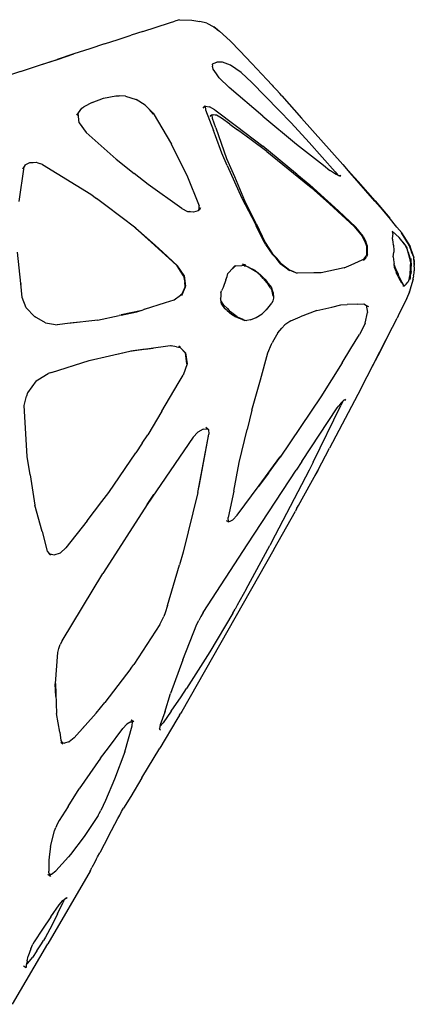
# Model space of a CAD drawing. Header units: millimetres. Extents: x -185 to 169, y 0 to 1631.
# Tile 6 of 6: x 58 to 169, y 1356 to 1631. Entities that reach past the tile are written whole.
import ezdxf

# ---------------------------------------------------------------- set-up
doc = ezdxf.new("R2010")
doc.units = ezdxf.units.MM
doc.layers.add('G-IMPT', color=7, linetype='Continuous', lineweight=40)

# ---------------------------------------------------------------- blocks, each defined once
blk = doc.blocks.new('Floor lamp_DXF-2889-Справа')
at = {"layer": 'G-IMPT', "lineweight": -3}
for p, q in [((92.72, 1627.75), (100.18, 1630.16)), ((100.18, 1630.16), (101.7, 1630.65)), ((102.65, 1630.95), (101.7, 1630.65)), ((102.98, 1631.06), (102.65, 1630.95)), ((102.98, 1631.06), (102.65, 1630.95)), ((102.98, 1631.06), (106.48, 1630.9)), ((106.48, 1630.9), (108.64, 1630.59)), ((110.64, 1630.05), (108.64, 1630.59)), ((110.64, 1630.05), (112.57, 1629.07)), ((92.72, 1627.75), (89.5, 1626.7)), ((113.65, 1628.25), (112.57, 1629.07)), ((113.65, 1628.25), (112.57, 1629.07)), ((112.57, 1629.07), (114.2, 1627.83)), ((113.65, 1628.25), (114.2, 1627.83)), ((113.65, 1628.25), (114.2, 1627.83)), ((115.1, 1626.97), (114.2, 1627.83)), ((115.1, 1626.97), (117.25, 1625.04)), ((81.99, 1624.27), (77.86, 1622.93)), ((81.99, 1624.27), (85.84, 1625.52)), ((85.84, 1625.52), (89.5, 1626.7)), ((117.25, 1625.04), (119.87, 1622.34)), ((73.42, 1621.49), (68.72, 1619.96)), ((68.87, 1619.91), (73.45, 1621.5)), ((77.86, 1622.93), (73.45, 1621.5)), ((119.87, 1622.34), (123.26, 1618.77)), ((63.77, 1618.35), (68.72, 1619.96)), ((63.77, 1618.35), (68.87, 1619.91)), ((112.26, 1618.74), (112.09, 1618.56)), ((112.26, 1618.74), (113.46, 1619.18)), ((115.03, 1619.22), (113.46, 1619.18)), ((117.21, 1618.37), (115.03, 1619.22)), ((127.47, 1614.3), (123.26, 1618.77)), ((58.47, 1616.62), (52.83, 1614.74)), ((58.47, 1616.62), (63.77, 1618.35)), ((112.08, 1618.64), (112.19, 1618.06)), ((112.36, 1617.2), (112.19, 1618.06)), ((113.32, 1615.89), (112.36, 1617.2)), ((114.09, 1614.82), (113.32, 1615.89)), ((120.21, 1616.25), (117.21, 1618.37)), ((120.21, 1616.25), (123.27, 1613.48)), ((116.84, 1612.11), (114.09, 1614.82)), ((130.8, 1605.72), (123.27, 1613.48)), ((128.91, 1612.78), (127.47, 1614.3)), ((126.27, 1604.08), (116.84, 1612.11)), ((128.91, 1612.78), (129.2, 1612.4)), ((128.91, 1612.78), (129.21, 1612.4)), ((129.2, 1612.4), (130.1, 1611.41)), ((131.04, 1610.39), (130.1, 1611.41)), ((131.61, 1609.74), (131.04, 1610.39)), ((78.53, 1607.93), (76.25, 1606.69)), ((78.53, 1607.93), (81.68, 1609.08)), ((81.68, 1609.08), (85.12, 1609.81)), ((85.12, 1609.81), (86.14, 1609.79)), ((87.86, 1609.72), (86.14, 1609.79)), ((87.86, 1609.72), (90.83, 1608.74)), ((93.36, 1607.17), (90.83, 1608.74)), ((131.61, 1609.74), (137.14, 1603.56)), ((74.23, 1604.33), (75.69, 1606.37)), ((74.59, 1604.97), (74.23, 1604.33)), ((74.89, 1602.25), (74.59, 1604.97)), ((75.69, 1606.37), (76.25, 1606.69)), ((95.59, 1604.89), (93.36, 1607.17)), ((95.7, 1604.65), (94.58, 1605.92)), ((95.59, 1604.89), (100.78, 1596.29)), ((109.56, 1606.33), (110.15, 1606.98)), ((109.56, 1606.33), (110.18, 1606.88)), ((110.15, 1606.98), (110.26, 1605.86)), ((110.18, 1606.88), (111.37, 1606.71)), ((110.26, 1605.86), (112.49, 1600.05)), ((112.87, 1605.87), (111.37, 1606.71)), ((112.87, 1605.87), (118.96, 1601.29)), ((130.8, 1605.72), (134.19, 1602.18)), ((74.89, 1602.25), (76.87, 1599.49)), ((112.15, 1604.51), (111.53, 1603.98)), ((111.53, 1603.98), (111.86, 1604.33)), ((112.26, 1603.42), (112.14, 1604.51)), ((112.15, 1604.51), (112.49, 1604.47)), ((113.19, 1600.81), (112.26, 1603.42)), ((112.95, 1604.4), (112.49, 1604.47)), ((113.31, 1604.35), (112.95, 1604.4)), ((114.76, 1603.57), (113.31, 1604.35)), ((117.07, 1601.88), (114.76, 1603.57)), ((126.27, 1604.08), (135.77, 1596.28)), ((139.3, 1596.7), (134.19, 1602.18)), ((137.45, 1603.21), (137.13, 1603.56)), ((137.14, 1603.56), (140.18, 1600.07)), ((85.23, 1592.06), (76.87, 1599.49)), ((113.03, 1598.6), (112.49, 1600.05)), ((113.19, 1600.81), (116.17, 1592.26)), ((117.07, 1601.88), (119.24, 1600.25)), ((118.96, 1601.29), (126.27, 1595.72)), ((123.03, 1597.45), (119.24, 1600.25)), ((151.01, 1587.95), (140.18, 1600.07)), ((114.82, 1593.74), (113.03, 1598.6)), ((127.4, 1594.2), (123.03, 1597.45)), ((146.57, 1588.54), (139.3, 1596.7)), ((105.07, 1587.63), (100.78, 1596.29)), ((135.47, 1588.17), (126.27, 1595.72)), ((127.4, 1594.2), (137.88, 1585.72)), ((135.77, 1596.28), (143.28, 1590.35)), ((59.79, 1590.48), (61.14, 1591.15)), ((61.14, 1591.15), (62.07, 1591.17)), ((62.07, 1591.17), (62.88, 1591.18)), ((62.88, 1591.18), (63.79, 1590.85)), ((85.23, 1592.06), (90.32, 1588.06)), ((102.17, 1593.4), (102.23, 1593.26)), ((105.09, 1587.45), (102.23, 1593.26)), ((116.36, 1590.31), (114.82, 1593.74)), ((116.17, 1592.26), (118.35, 1587.18)), ((59.39, 1589.91), (58.04, 1580.19)), ((59.79, 1590.48), (59.11, 1589.34)), ((59.11, 1589.34), (59.39, 1589.91)), ((64.62, 1590.56), (63.79, 1590.85)), ((64.62, 1590.56), (78.18, 1582.24)), ((116.36, 1590.31), (120.43, 1581.18)), ((143.28, 1590.35), (145.1, 1588.91)), ((145.28, 1588.76), (145.1, 1588.91)), ((146.62, 1587.83), (145.28, 1588.76)), ((146.57, 1588.54), (147.29, 1587.55)), ((150.79, 1588.24), (148.75, 1590.55)), ((94.18, 1584.97), (90.32, 1588.06)), ((105.07, 1587.63), (108.45, 1579.05)), ((118.35, 1587.18), (121.18, 1580.51)), ((135.81, 1587.89), (135.47, 1588.17)), ((135.81, 1587.89), (139.44, 1584.87)), ((137.88, 1585.72), (139.84, 1584.1)), ((147.27, 1587.55), (146.62, 1587.83)), ((147.27, 1587.55), (147.66, 1587.39)), ((148.14, 1587.52), (147.66, 1587.39)), ((147.86, 1587.2), (148.14, 1587.52)), ((157.67, 1580.36), (150.79, 1588.24)), ((151.01, 1587.95), (152.99, 1585.78)), ((157.75, 1580.37), (152.99, 1585.78)), ((103.62, 1578.26), (94.18, 1584.97)), ((139.44, 1584.87), (144.47, 1580.36)), ((141.56, 1582.6), (139.84, 1584.1)), ((78.18, 1582.24), (79.8, 1581.05)), ((82.41, 1579.12), (79.8, 1581.05)), ((120.43, 1581.18), (124.12, 1574.09)), ((124.4, 1574.1), (121.18, 1580.51)), ((144.92, 1579.57), (141.56, 1582.6)), ((147.49, 1577.61), (144.47, 1580.36)), ((161.34, 1576.16), (157.67, 1580.36)), ((157.75, 1580.37), (161.86, 1575.53)), ((90.8, 1572.75), (82.41, 1579.12)), ((103.62, 1578.26), (105.26, 1577.47)), ((105.26, 1577.47), (105.86, 1577.39)), ((106.04, 1577.37), (105.86, 1577.39)), ((106.91, 1577.25), (106.04, 1577.37)), ((108.19, 1577.6), (106.91, 1577.25)), ((108.19, 1577.6), (108.88, 1578.49)), ((108.52, 1577.84), (108.45, 1579.05)), ((108.88, 1578.49), (108.52, 1577.84)), ((144.92, 1579.57), (151.87, 1573.26)), ((152.33, 1573.06), (147.49, 1577.61)), ((161.86, 1575.53), (158.74, 1579.19)), ((161.65, 1575.8), (158.74, 1579.19)), ((163.83, 1573.1), (161.65, 1575.8)), ((90.54, 1572.89), (95.09, 1568.84)), ((90.8, 1572.75), (96.13, 1567.98)), ((124.12, 1574.09), (124.48, 1573.35)), ((124.4, 1574.1), (127, 1568.74)), ((126.8, 1568.76), (124.48, 1573.35)), ((151.87, 1573.26), (154.1, 1570.54)), ((154.37, 1570.56), (152.33, 1573.06)), ((164.43, 1570.19), (162.54, 1571.89)), ((165.19, 1571.44), (163.83, 1573.1)), ((154.92, 1568.93), (154.1, 1570.54)), ((154.37, 1570.56), (155.14, 1568.99)), ((162.65, 1571.25), (162.51, 1569.89)), ((162.51, 1569.89), (162.57, 1569.57)), ((162.57, 1569.57), (162.73, 1568.79)), ((162.65, 1571.25), (162.6, 1571.84)), ((166.41, 1567.72), (164.43, 1570.19)), ((164.88, 1571.8), (165.12, 1571.46)), ((167.4, 1567.78), (165.12, 1571.46)), ((167.27, 1568), (165.12, 1571.46)), ((165.12, 1571.46), (165.8, 1570.45)), ((165.13, 1571.46), (167.51, 1567.62)), ((165.13, 1571.46), (167.29, 1568)), ((165.79, 1570.44), (165.19, 1571.44)), ((165.79, 1570.44), (166.45, 1569.35)), ((167.12, 1568.28), (166.45, 1569.35)), ((95.09, 1568.84), (101.01, 1563.44)), ((98.29, 1566.05), (96.13, 1567.98)), ((127.04, 1568.25), (126.8, 1568.76)), ((127, 1568.74), (129, 1565.58)), ((127.04, 1568.25), (128.87, 1565.5)), ((155.38, 1567.67), (154.92, 1568.93)), ((155.61, 1567.72), (155.14, 1568.99)), ((155.43, 1565.19), (155.38, 1567.67)), ((155.64, 1565.31), (155.61, 1567.72)), ((162.73, 1568.79), (162.81, 1568.25)), ((162.86, 1568.04), (162.81, 1568.25)), ((162.86, 1568.04), (162.95, 1566.54)), ((162.95, 1566.54), (162.95, 1566.11)), ((166.41, 1567.72), (165.51, 1568.86)), ((165.51, 1568.86), (166.27, 1567.84)), ((166.68, 1566.88), (166.27, 1567.84)), ((166.41, 1567.72), (166.62, 1567.35)), ((167.74, 1563.31), (166.62, 1567.35)), ((167.2, 1568.15), (167.12, 1568.28)), ((167.53, 1567.59), (167.2, 1568.15)), ((167.4, 1567.78), (167.27, 1568)), ((168.4, 1565.05), (167.27, 1568)), ((167.27, 1568), (168.09, 1565.88)), ((167.51, 1567.62), (167.29, 1568)), ((168.44, 1564.93), (167.29, 1568)), ((167.4, 1567.78), (168.4, 1565.05)), ((167.53, 1567.59), (167.66, 1567.13)), ((167.66, 1567.13), (167.78, 1566.74)), ((168.02, 1565.81), (167.82, 1566.55)), ((58.56, 1557.33), (57.62, 1566.11)), ((98.29, 1566.05), (102.4, 1562.25)), ((128.87, 1565.5), (130.04, 1564.35)), ((130.21, 1564.36), (129, 1565.58)), ((131.2, 1562.89), (130.04, 1564.35)), ((131.37, 1562.97), (130.21, 1564.36)), ((151.01, 1562.56), (155.13, 1564.37)), ((154.49, 1563.69), (155.32, 1564.8)), ((154.49, 1563.69), (155.13, 1564.37)), ((154.7, 1564.18), (155.43, 1565.19)), ((155.64, 1565.31), (155.32, 1564.8)), ((162.82, 1564.77), (162.95, 1566.11)), ((162.82, 1564.77), (162.99, 1563.25)), ((167.74, 1563.31), (167.02, 1566.02)), ((167.02, 1566.02), (167.74, 1563.14)), ((167.21, 1565.24), (167.74, 1563.14)), ((167.21, 1565.24), (167.25, 1565.09)), ((167.25, 1565.1), (167.25, 1565.09)), ((167.74, 1563.08), (167.25, 1565.09)), ((167.51, 1558.79), (167.71, 1563.95)), ((167.7, 1563.94), (167.68, 1564.22)), ((167.75, 1562.77), (167.68, 1564.22)), ((167.69, 1564.3), (167.71, 1563.95)), ((167.69, 1564.3), (167.7, 1563.68)), ((167.7, 1563.94), (167.69, 1560.05)), ((167.72, 1563.58), (167.7, 1563.94)), ((167.7, 1563.94), (167.78, 1562.17)), ((167.73, 1562.11), (167.7, 1563.68)), ((167.74, 1563.31), (167.71, 1563.95)), ((167.73, 1562.11), (167.71, 1563.95)), ((168.4, 1565.05), (168.09, 1565.88)), ((168.4, 1565.05), (168.57, 1564.58)), ((168.44, 1564.93), (168.58, 1564.54)), ((168.6, 1564.15), (168.58, 1564.54)), ((168.64, 1563.5), (168.6, 1564.15)), ((168.6, 1564.15), (168.62, 1562.36)), ((168.61, 1563.78), (168.64, 1563.33)), ((101.01, 1563.44), (102.29, 1562.24)), ((103.46, 1560.48), (102.29, 1562.24)), ((104.25, 1559.53), (102.4, 1562.25)), ((118.32, 1562.05), (116.92, 1560.46)), ((117.79, 1561.45), (118.42, 1561.94)), ((118.32, 1562.05), (118.46, 1562.25)), ((118.78, 1562.27), (118.42, 1561.94)), ((118.46, 1562.25), (120.4, 1562.34)), ((120.4, 1562.34), (121.55, 1562.45)), ((121.11, 1562.27), (120.4, 1562.32)), ((122.24, 1561.9), (120.58, 1562.71)), ((121.55, 1562.45), (120.58, 1562.71)), ((121.11, 1562.27), (121.55, 1562.24)), ((124.14, 1560.92), (122.24, 1561.9)), ((124.86, 1560.27), (122.24, 1561.89)), ((124.14, 1560.92), (125.11, 1560.16)), ((131.2, 1562.89), (132.46, 1561.93)), ((131.37, 1562.97), (131.84, 1562.62)), ((131.84, 1562.62), (133.83, 1561.02)), ((132.46, 1561.93), (133.67, 1561.01)), ((133.67, 1561.01), (133.89, 1560.94)), ((134.31, 1560.87), (133.83, 1561.02)), ((134.19, 1560.85), (133.89, 1560.94)), ((134.8, 1560.62), (134.19, 1560.85)), ((134.31, 1560.87), (135.95, 1560.17)), ((149.06, 1561.69), (142.59, 1560.3)), ((149.06, 1561.69), (151.01, 1562.56)), ((162.99, 1563.25), (163.03, 1562.85)), ((163.12, 1561.69), (163.03, 1562.85)), ((163.05, 1562.53), (163.49, 1561.18)), ((163.12, 1561.69), (163.48, 1560.74)), ((163.49, 1561.18), (164.21, 1560.05)), ((167.45, 1558.45), (167.74, 1563.31)), ((167.72, 1563.58), (167.5, 1558.78)), ((167.74, 1563.08), (167.5, 1558.78)), ((167.51, 1558.79), (167.74, 1563.31)), ((167.72, 1563.58), (167.69, 1560.05)), ((167.74, 1563.08), (167.72, 1563.58)), ((167.74, 1563.31), (167.74, 1563.14)), ((167.74, 1563.08), (167.74, 1563.14)), ((167.75, 1562.77), (167.78, 1562.17)), ((168.66, 1562.59), (168.62, 1563.5)), ((168.64, 1561.93), (168.62, 1562.36)), ((168.64, 1563.33), (168.64, 1563.5)), ((168.64, 1563.27), (168.64, 1563.33)), ((168.64, 1563.27), (168.64, 1563.33)), ((168.64, 1561.93), (168.69, 1560.97)), ((168.69, 1560.97), (168.7, 1560.82)), ((104.14, 1559.49), (103.46, 1560.48)), ((104.14, 1559.49), (104.45, 1557.59)), ((104.25, 1559.53), (104.67, 1556.56)), ((115.94, 1558.35), (115.19, 1556.23)), ((115.94, 1558.35), (116.28, 1559.3)), ((116.28, 1559.3), (116.54, 1560.08)), ((116.92, 1560.46), (116.54, 1560.08)), ((124.86, 1560.27), (125.46, 1559.8)), ((125.11, 1560.16), (125.56, 1559.81)), ((126.42, 1558.67), (125.46, 1559.8)), ((125.99, 1559.39), (125.56, 1559.81)), ((126.84, 1558.48), (125.99, 1559.39)), ((126.42, 1558.67), (127.89, 1556.89)), ((126.84, 1558.48), (127.44, 1557.83)), ((135.76, 1560.16), (134.8, 1560.62)), ((142.59, 1560.3), (135.76, 1560.16)), ((142.59, 1560.3), (140.62, 1560.28)), ((163.48, 1560.74), (163.61, 1560.37)), ((163.94, 1559.89), (163.61, 1560.37)), ((164.42, 1558.66), (163.94, 1559.89)), ((164.4, 1559.39), (164.21, 1560.05)), ((164.4, 1559.39), (165.15, 1557.78)), ((165.23, 1557.38), (164.42, 1558.66)), ((167.33, 1558.99), (166.93, 1557.76)), ((167.49, 1559.63), (167.16, 1558.41)), ((167.33, 1558.99), (167.46, 1559.49)), ((167.45, 1558.45), (167.51, 1558.79)), ((167.5, 1558.78), (167.45, 1558.45)), ((167.46, 1559.49), (167.81, 1560.7)), ((168.36, 1558.56), (167.47, 1555.47)), ((167.51, 1558.79), (167.59, 1559.33)), ((167.59, 1559.33), (167.71, 1560.06)), ((167.81, 1560.7), (167.71, 1560.06)), ((168.36, 1558.56), (168.41, 1558.91)), ((168.36, 1558.56), (168.41, 1558.91)), ((168.49, 1559.46), (168.41, 1558.91)), ((168.49, 1559.46), (168.41, 1558.91)), ((168.49, 1559.46), (168.61, 1560.2)), ((168.61, 1560.2), (168.7, 1560.82)), ((58.94, 1553.39), (58.56, 1557.33)), ((58.58, 1557.33), (58.62, 1556.99)), ((104.55, 1556.27), (103.57, 1553.88)), ((104.56, 1556.51), (103.66, 1554.32)), ((104.56, 1556.51), (104.45, 1557.59)), ((104.55, 1556.27), (104.67, 1556.56)), ((115.19, 1556.23), (114.77, 1555.22)), ((128.75, 1556.26), (127.44, 1557.83)), ((128.47, 1556.06), (127.89, 1556.89)), ((128.47, 1556.06), (128.89, 1555.14)), ((129.21, 1554.81), (128.75, 1556.26)), ((165.15, 1557.78), (165.39, 1557.51)), ((165.23, 1557.38), (165.67, 1556.8)), ((165.74, 1556.77), (165.39, 1557.51)), ((165.81, 1556.56), (165.45, 1556.54)), ((165.67, 1556.8), (165.83, 1556.59)), ((165.81, 1556.56), (166.14, 1556.81)), ((166.14, 1556.81), (166.37, 1557.08)), ((166.37, 1557.08), (166.86, 1557.67)), ((166.93, 1557.76), (166.86, 1557.67)), ((167.47, 1555.47), (167.41, 1555.29)), ((167.47, 1555.47), (167.47, 1555.47)), ((60.08, 1550.54), (58.94, 1553.39)), ((99.03, 1551.98), (101.52, 1552.76)), ((101.52, 1552.76), (103.22, 1554)), ((103.84, 1554.45), (103.22, 1554)), ((103.84, 1554.45), (103.57, 1553.88)), ((114.51, 1553.78), (114.43, 1553.14)), ((114.51, 1552.9), (114.43, 1553.14)), ((114.55, 1554.68), (114.51, 1553.78)), ((114.74, 1551.55), (114.51, 1552.9)), ((114.55, 1554.68), (114.77, 1555.22)), ((129.24, 1553.73), (128.89, 1555.14)), ((129.26, 1553.21), (129.08, 1552.44)), ((129.21, 1554.81), (129.26, 1553.21)), ((166.56, 1553.13), (165.51, 1550.97)), ((166.56, 1553.13), (166.91, 1553.8)), ((166.91, 1553.8), (167.04, 1554.23)), ((167.14, 1554.51), (167.03, 1554.23)), ((167.1, 1554.39), (167.04, 1554.23)), ((167.1, 1554.39), (167.14, 1554.51)), ((167.31, 1555.01), (167.14, 1554.51)), ((167.31, 1555.01), (167.41, 1555.29)), ((60.08, 1550.54), (62.43, 1548.05)), ((91.03, 1549.35), (92.78, 1549.94)), ((93.23, 1550.1), (92.78, 1549.94)), ((93.23, 1550.1), (99.03, 1551.98)), ((115.36, 1551.22), (114.57, 1552.57)), ((114.74, 1551.55), (115.62, 1550.27)), ((115.36, 1551.22), (116.4, 1550.29)), ((116.32, 1549.74), (115.62, 1550.27)), ((116.4, 1550.29), (116.89, 1549.8)), ((127.31, 1549.97), (127.08, 1549.74)), ((127.31, 1549.97), (128.78, 1551.85)), ((129.08, 1552.44), (128.78, 1551.85)), ((141.39, 1549.79), (145.6, 1550.73)), ((145.6, 1550.73), (148.17, 1551.32)), ((148.17, 1551.32), (149.86, 1551.4)), ((152.9, 1551.55), (149.86, 1551.4)), ((152.9, 1551.55), (154.59, 1551.64)), ((154.59, 1551.64), (155.3, 1551.19)), ((155.23, 1551.23), (155.55, 1549.18)), ((155.3, 1551.19), (155.86, 1550.83)), ((155.64, 1550.98), (155.86, 1550.83)), ((165.51, 1550.97), (164.22, 1548.22)), ((65.47, 1546.27), (62.43, 1548.05)), ((62.45, 1548.06), (62.64, 1547.95)), ((80.04, 1547.03), (86.08, 1548.34)), ((86.7, 1548.47), (86.08, 1548.34)), ((92.05, 1549.7), (86.7, 1548.51)), ((86.7, 1548.47), (91.03, 1549.35)), ((116.32, 1549.74), (117.5, 1548.7)), ((116.89, 1549.8), (117.27, 1549.38)), ((119.09, 1548.02), (117.27, 1549.38)), ((117.5, 1548.7), (118.71, 1548)), ((119.46, 1547.57), (118.71, 1548)), ((119.09, 1548.02), (119.67, 1547.75)), ((120.78, 1547.13), (119.46, 1547.57)), ((120.76, 1547.2), (119.67, 1547.75)), ((121.31, 1546.95), (120.71, 1547.12)), ((120.71, 1547.12), (121.78, 1547)), ((120.76, 1547.2), (121.29, 1547.06)), ((120.78, 1547.13), (121.31, 1546.95)), ((122.82, 1547.12), (121.78, 1547)), ((122.82, 1547.12), (124.4, 1547.8)), ((124.4, 1547.8), (126.16, 1548.86)), ((126.16, 1548.86), (127.08, 1549.74)), ((134.14, 1546.9), (136.74, 1547.98)), ((141.39, 1549.79), (136.74, 1547.98)), ((154.94, 1546.22), (155.55, 1549.18)), ((162.59, 1545.05), (163.93, 1547.58)), ((164.22, 1548.22), (163.93, 1547.58)), ((65.47, 1546.27), (67.17, 1546.03)), ((67.17, 1546.03), (68.73, 1545.79)), ((72.38, 1546.22), (68.73, 1545.79)), ((75, 1546.52), (72.38, 1546.21)), ((72.64, 1546.26), (72.38, 1546.22)), ((79.29, 1546.97), (72.64, 1546.26)), ((80.04, 1547.03), (79.29, 1546.97)), ((130.52, 1543.53), (131.63, 1544.8)), ((132.45, 1545.75), (131.63, 1544.8)), ((134.14, 1546.9), (132.45, 1545.75)), ((154.91, 1546.2), (153.38, 1543.04)), ((154.66, 1545.57), (153.38, 1543.04)), ((153.72, 1527.87), (162.59, 1545.05)), ((154.94, 1546.22), (154.66, 1545.57)), ((158.57, 1537.14), (162.59, 1545.05)), ((130.52, 1543.53), (129.38, 1541.52)), ((150.93, 1539.14), (153.38, 1543.04)), ((89.12, 1538.42), (100.37, 1539.94)), ((93.37, 1538.95), (89.35, 1538.43)), ((93.37, 1538.95), (95.64, 1539.27)), ((100.37, 1539.94), (100.63, 1539.89)), ((102.1, 1539.59), (100.63, 1539.89)), ((102.1, 1539.59), (103.25, 1539.4)), ((103.25, 1539.4), (102.83, 1539.83)), ((104.67, 1537.89), (102.83, 1539.83)), ((103.13, 1539.42), (104.62, 1537.84)), ((127.74, 1537.89), (128.77, 1540.33)), ((128.77, 1540.33), (128.91, 1540.73)), ((129.38, 1541.52), (128.91, 1540.73)), ((148.49, 1535.08), (150.93, 1539.14)), ((77.72, 1535.82), (89.12, 1538.42)), ((85.93, 1537.65), (89.06, 1538.39)), ((105.07, 1534.8), (104.62, 1537.84)), ((104.67, 1537.89), (105.14, 1534.89)), ((125.68, 1530.39), (127.74, 1537.89)), ((156.99, 1534.2), (158.57, 1537.14)), ((67.14, 1532.43), (77.72, 1535.82)), ((72.7, 1534.18), (72.58, 1534.14)), ((77.72, 1535.8), (78.42, 1535.95)), ((105.14, 1534.89), (104.01, 1531.63)), ((148.49, 1535.08), (142.53, 1525.65)), ((63.35, 1530.39), (66.27, 1532.17)), ((67.14, 1532.43), (66.27, 1532.17)), ((102.63, 1529.33), (104.01, 1531.63)), ((62.85, 1530.09), (60.41, 1526.77)), ((62.85, 1530.09), (63.35, 1530.39)), ((98.07, 1521.58), (102.63, 1529.33)), ((123.22, 1521.87), (125.68, 1530.39)), ((153.72, 1527.87), (144.94, 1511.29)), ((59.54, 1523.18), (60.2, 1525.78)), ((60.41, 1526.77), (60.2, 1525.78)), ((142.53, 1525.65), (131.11, 1508.78)), ((142.61, 1525.78), (142.52, 1525.63)), ((60.39, 1508.92), (59.54, 1523.18)), ((137.23, 1507.55), (147.1, 1522.56)), ((140.37, 1507.34), (148.14, 1523.15)), ((147.1, 1522.56), (147.54, 1523.12)), ((148.19, 1523.96), (147.54, 1523.12)), ((148.67, 1524.37), (148.14, 1523.15)), ((148.67, 1524.37), (148.19, 1523.96)), ((148.67, 1524.37), (149.11, 1524.76)), ((149.11, 1524.76), (149.56, 1524.79)), ((149.25, 1524.99), (149.56, 1524.79)), ((98.07, 1521.58), (94.15, 1515.01)), ((123.22, 1521.87), (121.95, 1516.44)), ((110.34, 1517.14), (111.08, 1516.5)), ((110.34, 1517.14), (110.9, 1516.69)), ((92.54, 1512.64), (94.15, 1515.01)), ((106.78, 1514.38), (93.94, 1495.55)), ((108.11, 1515.78), (106.78, 1514.38)), ((108.09, 1498.84), (111.15, 1515.18)), ((109.62, 1516.6), (108.11, 1515.78)), ((108.57, 1501.07), (111.16, 1515.21)), ((109.62, 1516.6), (110.9, 1516.69)), ((111.08, 1516.5), (111.16, 1515.21)), ((119.66, 1507.27), (121.95, 1516.44)), ((92.54, 1512.64), (90.72, 1509.93)), ((61.22, 1503.8), (60.39, 1508.92)), ((83.21, 1498.88), (90.72, 1509.93)), ((125.28, 1500.79), (131.08, 1508.78)), ((127.87, 1504.27), (131.11, 1508.78)), ((131.22, 1508.99), (131.08, 1508.78)), ((141.69, 1505.06), (144.94, 1511.29)), ((118.15, 1499.23), (119.66, 1507.27)), ((137.23, 1507.55), (135.61, 1505.16)), ((140.37, 1507.34), (139.25, 1505.15)), ((61.22, 1503.8), (62.53, 1495.32)), ((122.07, 1484.55), (135.61, 1505.16)), ((127.87, 1504.27), (125.3, 1500.79)), ((139.25, 1505.15), (129.76, 1486.91)), ((136.3, 1495.28), (141.69, 1505.06)), ((141.69, 1505.06), (140.88, 1503.61)), ((108.12, 1498.84), (108.57, 1501.07)), ((119.16, 1492.56), (125.3, 1500.79)), ((125.28, 1500.79), (125.13, 1500.59)), ((81.28, 1496.32), (83.21, 1498.88)), ((93.9, 1495.55), (95.84, 1498.35)), ((108.12, 1498.84), (104.04, 1482.19)), ((118.15, 1499.23), (116.61, 1491.85)), ((64.53, 1488), (62.53, 1495.32)), ((77.13, 1490.97), (81.28, 1496.32)), ((93.94, 1495.55), (81.71, 1476.54)), ((135.75, 1494.28), (136.3, 1495.28)), ((119.16, 1492.56), (117.88, 1491.22)), ((129.41, 1482.92), (135.44, 1493.67)), ((135.75, 1494.28), (135.44, 1493.67)), ((77.13, 1490.97), (71.22, 1483.37)), ((116, 1491.08), (116.73, 1490.68)), ((116, 1491.08), (116.69, 1490.63)), ((116.69, 1490.63), (116.61, 1491.85)), ((116.73, 1490.68), (117.31, 1490.94)), ((117.31, 1490.94), (117.88, 1491.22)), ((64.53, 1488), (65.98, 1482.46)), ((129.76, 1486.91), (128.27, 1484.1)), ((109.6, 1465.28), (122.07, 1484.55)), ((121.61, 1471.86), (128.27, 1484.1)), ((65.98, 1482.46), (66.86, 1481.34)), ((66.4, 1481.82), (67.92, 1481.49)), ((66.4, 1481.82), (66.86, 1481.34)), ((67.92, 1481.49), (69.68, 1482.05)), ((69.68, 1482.05), (71.22, 1483.37)), ((104.04, 1482.19), (103.02, 1478.65)), ((129.41, 1482.92), (103.63, 1437.63)), ((99.59, 1467.27), (103.02, 1478.65)), ((70.14, 1457.41), (81.52, 1476.21)), ((81.71, 1476.54), (81.52, 1476.21)), ((121.61, 1471.86), (119.16, 1467.37)), ((99.59, 1467.27), (99, 1465.27)), ((119.16, 1467.37), (118.54, 1466.27)), ((99, 1465.27), (98.6, 1464.19)), ((109.6, 1465.28), (108.96, 1464.2)), ((117.91, 1465.18), (111.48, 1454.37)), ((117.91, 1465.18), (118.54, 1466.27)), ((97.46, 1461.98), (90.19, 1450.82)), ((97.46, 1461.98), (98.08, 1463.08)), ((98.08, 1463.08), (98.6, 1464.19)), ((103.91, 1452.08), (107.88, 1462.03)), ((107.88, 1462.03), (108.38, 1463.11)), ((108.96, 1464.2), (108.38, 1463.11)), ((69.2, 1455.23), (69.59, 1456.33)), ((70.14, 1457.41), (69.59, 1456.33)), ((68.27, 1445.47), (68.97, 1454.16)), ((68.97, 1454.16), (69.2, 1455.23)), ((111.48, 1454.37), (104.98, 1444.08)), ((89.39, 1449.71), (90.19, 1450.82)), ((103.91, 1452.08), (100.51, 1442.64)), ((89.39, 1449.71), (82.13, 1440.12)), ((68.4, 1441.8), (68.22, 1445.35)), ((68.27, 1445.47), (68.57, 1437.07)), ((98.87, 1437.44), (100.51, 1442.64)), ((103.46, 1441.77), (104.98, 1444.08)), ((79.64, 1437.17), (82.13, 1440.12)), ((100.67, 1437.7), (103.46, 1441.77)), ((69.46, 1431.83), (68.57, 1437.07)), ((73.46, 1430.26), (79.64, 1437.17)), ((98.87, 1437.44), (97.61, 1433.91)), ((100.67, 1437.7), (98.39, 1434.48)), ((98.96, 1437.74), (98.85, 1437.44)), ((102.96, 1436.59), (103.37, 1437.22)), ((103.63, 1437.63), (103.37, 1437.22)), ((89.37, 1434.77), (88.29, 1434.1)), ((89.37, 1434.77), (89.83, 1434.79)), ((89.48, 1435.29), (90.19, 1434.82)), ((89.48, 1435.29), (89.86, 1434.71)), ((89.76, 1433.59), (89.86, 1434.71)), ((90.19, 1434.82), (89.83, 1434.79)), ((102.26, 1435.42), (97.5, 1427.42)), ((97.52, 1433.43), (98.39, 1434.48)), ((102.96, 1436.59), (102.26, 1435.42)), ((69.46, 1431.83), (69.8, 1429.49)), ((76.25, 1433.4), (76.06, 1433.19)), ((83.14, 1427.51), (87.16, 1432.92)), ((87.16, 1432.92), (88.29, 1434.1)), ((87.65, 1426.33), (89.76, 1433.59)), ((97.61, 1433.91), (97.41, 1432.9)), ((97.68, 1432.55), (97.41, 1432.9)), ((97.42, 1432.71), (97.68, 1432.55)), ((69.75, 1429.06), (70.36, 1428.58)), ((69.75, 1429.06), (70.81, 1428.78)), ((69.8, 1429.49), (70.36, 1428.58)), ((71.98, 1429.13), (70.81, 1428.78)), ((71.98, 1429.13), (72.15, 1429.2)), ((73.46, 1430.26), (72.15, 1429.2)), ((80.88, 1424.61), (83.14, 1427.51)), ((87.65, 1426.33), (84.82, 1418.75)), ((92.48, 1419.13), (97.5, 1427.42)), ((80.88, 1424.61), (74.89, 1415.99)), ((84.82, 1418.75), (82.24, 1412.74)), ((92.48, 1419.13), (89.34, 1413.84)), ((71.83, 1411.1), (74.89, 1415.99)), ((82.24, 1412.74), (80.99, 1409.99)), ((89.34, 1413.84), (87.34, 1410.58)), ((71.83, 1411.1), (69.31, 1407.17)), ((80.49, 1409.08), (80.99, 1409.99)), ((86.25, 1408.7), (86.79, 1409.65)), ((86.79, 1409.65), (87.34, 1410.58)), ((69.31, 1407.17), (68.77, 1406.19)), ((80.21, 1408.61), (76.32, 1402.74)), ((80.21, 1408.61), (80.49, 1409.08)), ((83.08, 1402.78), (85.74, 1407.77)), ((85.74, 1407.77), (86.25, 1408.7)), ((66.92, 1399.93), (67.98, 1404.25)), ((67.98, 1404.25), (68.33, 1405.21)), ((68.77, 1406.19), (68.33, 1405.21)), ((76.32, 1402.74), (72.48, 1397.66)), ((83.08, 1402.78), (80.66, 1398.16)), ((66.92, 1399.93), (66.53, 1397.05)), ((66.92, 1399.93), (67.19, 1400.98)), ((72.48, 1397.66), (71.93, 1397.05)), ((80.08, 1397.05), (80.66, 1398.16))]:
    blk.add_line(p, q, dxfattribs=at)
at = {"layer": 'G-IMPT', "color": 250, "lineweight": -3, "true_color": 0x404040}
for p, q in [((66.53, 1397.05), (66.39, 1395.98)), ((66.39, 1395.98), (66.43, 1392.99)), ((71.93, 1397.05), (68.42, 1393.14)), ((79.27, 1395.48), (80.08, 1397.05)), ((79.27, 1395.48), (79.77, 1396.39)), ((77.94, 1392.98), (66.16, 1372.7)), ((66.42, 1392.5), (66.43, 1392.99)), ((66.44, 1393.69), (66.43, 1392.99)), ((67.16, 1392.17), (68.42, 1393.14)), ((78.06, 1393.26), (77.94, 1392.98)), ((77.94, 1392.98), (78.06, 1393.26)), ((78.27, 1393.65), (78.06, 1393.26)), ((78.27, 1393.65), (78.48, 1394.04)), ((79.27, 1395.48), (78.48, 1394.04)), ((66.14, 1392.12), (66.86, 1391.65)), ((66.42, 1392.5), (66.86, 1391.65)), ((66.6, 1392.14), (67.16, 1392.17)), ((69.32, 1383.57), (70.31, 1384.8)), ((70.31, 1384.8), (71.13, 1385.49)), ((70.69, 1385.12), (70.31, 1384.12)), ((71.58, 1385.5), (71.13, 1385.49)), ((71.3, 1385.67), (71.58, 1385.5)), ((66.97, 1380.21), (69.32, 1383.57)), ((68.86, 1381.03), (70.31, 1384.12)), ((66.97, 1380.21), (64.62, 1376.76)), ((68.86, 1381.03), (67.22, 1377.85)), ((64.62, 1376.76), (62.35, 1373.22)), ((67.22, 1377.85), (65.47, 1374.57)), ((65.47, 1374.57), (64.92, 1373.59)), ((56.25, 1355.78), (66.16, 1372.7)), ((61.37, 1371.3), (60.66, 1369.23)), ((61.37, 1371.3), (61.64, 1371.92)), ((61.64, 1371.92), (61.97, 1372.57)), ((62.35, 1373.22), (61.97, 1372.57)), ((63.08, 1370.7), (64.38, 1372.71)), ((64.38, 1372.71), (64.92, 1373.59)), ((60.31, 1367.9), (60.66, 1369.23)), ((60.54, 1367.27), (61.8, 1368.86)), ((63.08, 1370.7), (61.8, 1368.86)), ((59.32, 1366.53), (60.09, 1366.06)), ((60.31, 1367.9), (60.04, 1366.76)), ((60.04, 1366.77), (60.54, 1367.27)), ((60.04, 1366.76), (60.09, 1366.06))]:
    blk.add_line(p, q, dxfattribs=at)

msp = doc.modelspace()

# ---------------------------------------------------------------- block references
at = {"layer": 'G-IMPT'}
msp.add_blockref('Floor lamp_DXF-2889-Справа', (0, 0), dxfattribs=at)

doc.saveas('drawing.dxf')
